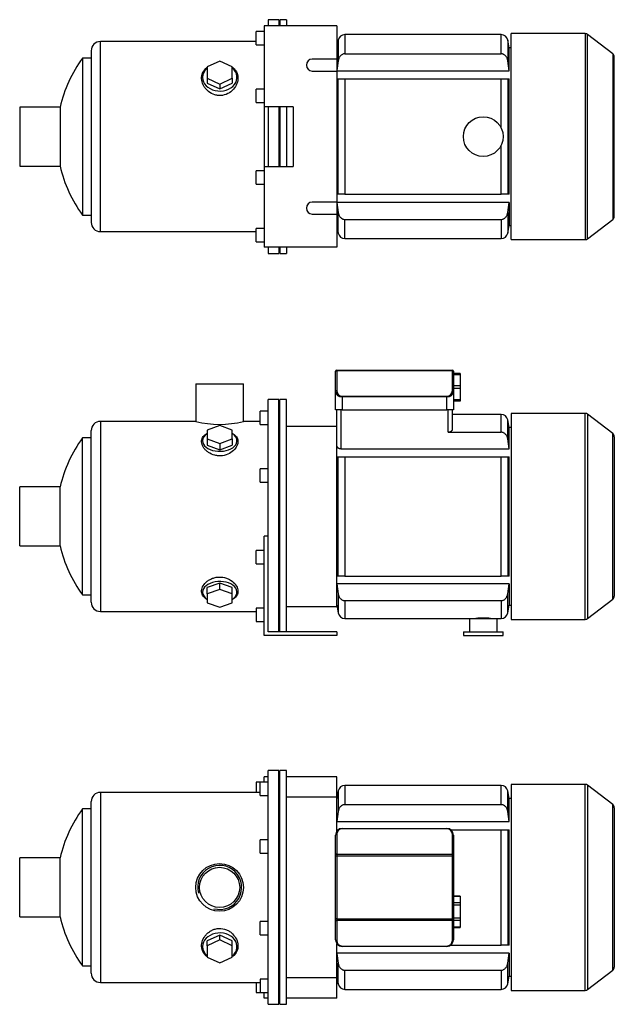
# Model space of a CAD drawing. Header units: millimetres. Extents: x 127 to 1175, y 16 to 792.
# Tile 1 of 2: x 127 to 576, y 49 to 792. Entities that reach past the tile are written whole.
import ezdxf

# ---------------------------------------------------------------- set-up
doc = ezdxf.new("R2010")
doc.units = ezdxf.units.MM
for name, color, linetype in [('BASETTA_MEC_80_T', 7, 'Continuous'), ('CARCASSA_MEC_80-', 7, 'Continuous'), ('COPRIVENTOLA_MEC', 7, 'Continuous'), ('CORPO_MH_3-5_[5]', 7, 'Continuous'), ('FLANGIA_MOTORE_T', 7, 'Continuous'), ('PIEDINO_MEC_80_I', 7, 'Continuous'), ('STAFFA_3-5-9_INT', 7, 'Continuous'), ('螺栓_：_六角头_-_M20.0', 7, 'Continuous')]:
    doc.layers.add(name, color=color, linetype=linetype)

# ---------------------------------------------------------------- blocks, each defined once
blk = doc.blocks.new('SE1')
at = {"layer": 'BASETTA_MEC_80_T', "color": 7, "linetype": 'Continuous'}
for p, q in [((370.69, 181.39), (449.69, 181.39)), ((370.69, 181.39), (370.69, 181.16)), ((449.69, 181.16), (370.69, 181.16)), ((449.69, 181.39), (449.69, 181.16)), ((365.69, 161.41), (365.69, 176.39)), ((366.49, 176.96), (366.49, 161.98)), ((453.89, 161.98), (453.89, 176.96)), ((454.69, 176.39), (454.69, 161.41)), ((365.69, 160.56), (365.69, 161.41)), ((365.69, 113.22), (365.69, 160.56)), ((366.49, 160.56), (365.69, 160.56)), ((366.49, 161.98), (453.89, 161.98)), ((366.49, 161.98), (366.49, 160.56)), ((453.89, 160.56), (366.49, 160.56)), ((366.49, 160.56), (366.49, 113.22)), ((453.89, 160.56), (453.89, 161.98)), ((453.89, 113.22), (453.89, 160.56)), ((454.69, 160.56), (453.89, 160.56)), ((454.69, 161.41), (454.69, 160.56)), ((454.69, 160.56), (454.69, 113.22)), ((365.69, 112.37), (365.69, 113.22)), ((366.49, 113.22), (365.69, 113.22)), ((365.69, 97.39), (365.69, 112.37)), ((366.49, 113.22), (453.89, 113.22)), ((366.49, 113.22), (366.49, 111.81)), ((453.89, 111.81), (366.49, 111.81)), ((366.49, 111.81), (366.49, 96.83)), ((453.89, 111.81), (453.89, 113.22)), ((454.69, 113.22), (453.89, 113.22)), ((453.89, 96.83), (453.89, 111.81)), ((454.69, 113.22), (454.69, 112.37)), ((454.69, 112.37), (454.69, 97.39)), ((370.69, 92.63), (449.69, 92.63)), ((370.69, 92.63), (370.69, 92.39)), ((449.69, 92.39), (370.69, 92.39)), ((449.69, 92.63), (449.69, 92.39))]:
    blk.add_line(p, q, dxfattribs=at)
for centre, radius, start, end in [((370.69, 176.39), 5, 90, 180), ((370.69, 176.96), 4.2, 90, 180), ((449.69, 176.39), 5, 0, 90), ((449.69, 176.96), 4.2, 0, 90), ((370.69, 97.39), 5, 180, 270), ((370.69, 96.83), 4.2, 180, 270), ((449.69, 97.39), 5, 270, 0), ((449.69, 96.83), 4.2, 270, 0)]:
    blk.add_arc(centre, radius, start, end, dxfattribs=at)
for centre, major_axis, start_param, end_param in [((366.49, 176.39), (-0.8, 0), 4.712389, 6.283185), ((453.89, 176.39), (0.8, 0), 0, 1.570796), ((366.49, 161.41), (0.8, 0), 1.570796, 3.141593), ((453.89, 161.41), (0.8, 0), 0, 1.570796), ((366.49, 112.37), (0.8, 0), 3.141593, 4.712389), ((453.89, 112.37), (0.8, 0), 4.712389, 6.283185), ((366.49, 97.39), (0.8, 0), 3.141593, 4.712389), ((453.89, 97.39), (-0.8, 0), 1.570796, 3.141593)]:
    blk.add_ellipse(centre, major_axis=major_axis, ratio=0.707107, start_param=start_param, end_param=end_param, dxfattribs=at)
at = {"layer": 'CARCASSA_MEC_80-', "color": 7, "linetype": 'Continuous'}
for p, q in [((367.72, 209.76), (366.69, 203.89)), ((367.72, 209.76), (367.72, 194.2)), ((372.64, 213.89), (372.64, 199.37)), ((490.73, 213.89), (372.64, 213.89)), ((490.73, 199.37), (490.73, 213.89)), ((495.65, 194.2), (495.65, 209.76)), ((496.69, 203.89), (495.65, 209.76)), ((496.69, 186.53), (496.69, 203.89)), ((498.19, 203.89), (496.69, 203.89)), ((367.72, 194.2), (366.69, 186.53)), ((372.64, 199.37), (490.73, 199.37)), ((496.69, 186.53), (495.65, 194.2)), ((366.69, 186.53), (496.69, 186.53)), ((452.69, 180.39), (490.73, 180.39)), ((490.73, 93.39), (490.73, 180.39)), ((490.73, 180.39), (495.65, 180.39)), ((495.65, 180.39), (496.69, 180.39)), ((495.65, 180.39), (495.65, 93.39)), ((496.69, 93.39), (496.69, 180.39)), ((452.69, 93.39), (490.73, 93.39)), ((495.65, 93.39), (490.73, 93.39)), ((496.69, 93.39), (495.65, 93.39)), ((496.69, 87.25), (366.69, 87.25)), ((495.65, 79.58), (496.69, 87.25)), ((496.69, 87.25), (496.69, 69.89)), ((367.72, 64.02), (367.72, 79.58)), ((372.64, 74.41), (490.73, 74.41)), ((372.64, 59.89), (372.64, 74.41)), ((490.73, 74.41), (490.73, 59.89)), ((495.65, 64.02), (495.65, 79.58)), ((366.69, 69.89), (367.72, 64.02)), ((495.65, 64.02), (496.69, 69.89)), ((496.69, 69.89), (498.19, 69.89)), ((372.64, 59.89), (490.73, 59.89))]:
    blk.add_line(p, q, dxfattribs=at)
for centre, start, end in [((372.64, 208.89), 90, 170), ((490.73, 208.89), 10, 90), ((372.64, 64.89), 190, 270), ((490.73, 64.89), 270, 350)]:
    blk.add_arc(centre, 5, start, end, dxfattribs=at)
for points, knots in [([(372.64, 199.37), (372.32, 199.37), (372, 199.33), (371.37, 199.18), (371.06, 199.07), (370.48, 198.78), (370.21, 198.6), (369.69, 198.2), (369.46, 197.97), (369.04, 197.48), (368.84, 197.22), (368.51, 196.67), (368.36, 196.38), (368.11, 195.78), (368, 195.47), (367.83, 194.85), (367.76, 194.53), (367.72, 194.2)], [0, 0, 0, 0, 0.125, 0.125, 0.25, 0.25, 0.375, 0.375, 0.5, 0.5, 0.625, 0.625, 0.75, 0.75, 0.875, 0.875, 1, 1, 1, 1]), ([(495.65, 194.2), (495.56, 194.85), (495.39, 195.47), (495.02, 196.37), (494.87, 196.66), (494.53, 197.21), (494.34, 197.47), (493.92, 197.96), (493.68, 198.19), (493.17, 198.6), (492.9, 198.77), (492.46, 198.99), (492.31, 199.06), (492.01, 199.17), (491.85, 199.22), (491.38, 199.33), (491.05, 199.37), (490.73, 199.37)], [0, 0, 0, 0, 0.25, 0.25, 0.375, 0.375, 0.5, 0.5, 0.625, 0.625, 0.75, 0.75, 0.8125, 0.8125, 0.875, 0.875, 1, 1, 1, 1]), ([(367.72, 79.58), (367.81, 78.93), (367.98, 78.31), (368.35, 77.42), (368.5, 77.12), (368.84, 76.57), (369.03, 76.31), (369.45, 75.82), (369.69, 75.59), (370.2, 75.19), (370.47, 75.01), (370.91, 74.79), (371.06, 74.72), (371.36, 74.61), (371.52, 74.56), (371.99, 74.45), (372.32, 74.41), (372.64, 74.41)], [0, 0, 0, 0, 0.25, 0.25, 0.375, 0.375, 0.5, 0.5, 0.625, 0.625, 0.75, 0.75, 0.8125, 0.8125, 0.875, 0.875, 1, 1, 1, 1]), ([(490.73, 74.41), (491.05, 74.41), (491.37, 74.45), (492, 74.6), (492.31, 74.71), (492.89, 75), (493.16, 75.18), (493.68, 75.58), (493.91, 75.81), (494.33, 76.3), (494.53, 76.56), (494.86, 77.12), (495.01, 77.4), (495.27, 78), (495.37, 78.31), (495.54, 78.94), (495.61, 79.26), (495.65, 79.58)], [0, 0, 0, 0, 0.125, 0.125, 0.25, 0.25, 0.375, 0.375, 0.5, 0.5, 0.625, 0.625, 0.75, 0.75, 0.875, 0.875, 1, 1, 1, 1])]:
    blk.add_open_spline(points, degree=3, knots=knots, dxfattribs=at)
blk.add_open_spline([(366.69, 87.25), (367.02, 84.69), (367.37, 82.14), (367.72, 79.58)], degree=3, dxfattribs=at)
at = {"layer": 'COPRIVENTOLA_MEC', "color": 7, "linetype": 'Continuous'}
for p, q in [((498.19, 214.64), (498.19, 59.14)), ((554.17, 214.64), (498.19, 214.64)), ((554.17, 59.14), (554.17, 214.64)), ((555.99, 214.02), (555.99, 59.76)), ((575.01, 199.43), (555.99, 214.02)), ((575.01, 74.35), (575.01, 199.43)), ((576.19, 197.05), (576.19, 76.73)), ((555.99, 59.76), (575.01, 74.35)), ((498.19, 59.14), (554.17, 59.14))]:
    blk.add_line(p, q, dxfattribs=at)
for centre, start, end in [((554.17, 211.64), 52.5, 90), ((573.19, 197.05), 0, 52.5), ((573.19, 76.73), 307.5, 0), ((554.17, 62.14), 270, 307.5)]:
    blk.add_arc(centre, 3, start, end, dxfattribs=at)
at = {"layer": 'CORPO_MH_3-5_[5]', "color": 7, "linetype": 'Continuous'}
for p, q in [((314.69, 48.64), (314.69, 225.14)), ((322.69, 225.14), (314.69, 225.14)), ((322.69, 48.64), (322.69, 225.14)), ((308.69, 206.26), (308.69, 216.26)), ((314.69, 216.26), (308.69, 216.26)), ((188.09, 208.64), (188.09, 65.14)), ((308.69, 208.64), (188.09, 208.64)), ((181.09, 72.14), (181.09, 201.64)), ((308.69, 206.26), (314.69, 206.26)), ((174.53, 77.64), (174.53, 196.14)), ((181.09, 196.14), (174.53, 196.14)), ((308.69, 162.7), (308.69, 172.7)), ((314.69, 172.7), (308.69, 172.7)), ((127.09, 114.64), (127.09, 159.14)), ((157.59, 159.14), (127.09, 159.14)), ((157.59, 114.64), (157.59, 159.14)), ((308.69, 162.7), (314.69, 162.7)), ((127.09, 114.64), (157.59, 114.64)), ((308.69, 101.09), (308.69, 111.09)), ((314.69, 111.09), (308.69, 111.09)), ((278.19, 100.9), (268.69, 96.58)), ((278.19, 97.21), (268.69, 92.88)), ((287.69, 96.58), (278.19, 100.9)), ((278.19, 97.21), (278.19, 100.9)), ((287.69, 92.88), (278.19, 97.21)), ((308.69, 101.09), (314.69, 101.09)), ((268.69, 92.88), (268.69, 96.58)), ((268.69, 92.88), (268.69, 84.24)), ((287.69, 92.88), (287.69, 96.58)), ((287.69, 84.24), (287.69, 92.88)), ((268.69, 84.24), (278.19, 79.92)), ((278.19, 79.92), (287.69, 84.24)), ((174.53, 77.64), (181.09, 77.64)), ((308.69, 67.52), (308.69, 57.52)), ((314.69, 67.52), (308.69, 67.52)), ((188.09, 65.14), (308.69, 65.14)), ((308.69, 57.52), (314.69, 57.52)), ((314.69, 48.64), (322.69, 48.64))]:
    blk.add_line(p, q, dxfattribs=at)
for radius in [18, 15.15]:
    blk.add_circle((278.09, 136.89), radius, dxfattribs=at)
for centre, radius, start, end in [((188.09, 201.64), 7, 90, 180), ((255.09, 136.89), 100, 143.66538, 167.14409), ((278.09, 136.89), 16.62, 255, 195), ((255.09, 136.89), 100, 192.85591, 216.33462), ((188.09, 72.14), 7, 180, 270)]:
    blk.add_arc(centre, radius, start, end, dxfattribs=at)
for start_param, end_param in [(2.390244, 6.283185), (0, 0.751348)]:
    blk.add_ellipse((278.19, 92.26), major_axis=(-13, 0), ratio=0.788011, start_param=start_param, end_param=end_param, dxfattribs=at)
blk.add_open_spline([(268.68, 84.5), (268.32, 84.77), (267.98, 85.06), (267.1, 85.89), (266.6, 86.46), (265.32, 88.32), (264.78, 89.69), (264.33, 92.65), (264.43, 94.17), (265.27, 97.24), (266, 98.74), (267.55, 100.83), (268.13, 101.48), (269.43, 102.7), (270.15, 103.26), (271.71, 104.26), (272.54, 104.68), (274.29, 105.35), (275.22, 105.6), (278.05, 106.05), (280.02, 105.91), (282.75, 105.13), (283.64, 104.76), (285.29, 103.89), (286.06, 103.38), (288.19, 101.66), (289.34, 100.29), (291.04, 97.38), (291.59, 95.83), (292.04, 92.78), (291.94, 91.25), (291.11, 88.44), (290.36, 87.12), (288.86, 85.46), (288.31, 84.97), (287.71, 84.52)], degree=3, knots=[0.1389216, 0.1389216, 0.1389216, 0.1389216, 0.15625, 0.15625, 0.1875, 0.1875, 0.25, 0.25, 0.3125, 0.3125, 0.375, 0.375, 0.40625, 0.40625, 0.4375, 0.4375, 0.46875, 0.46875, 0.5, 0.5, 0.5625, 0.5625, 0.59375, 0.59375, 0.625, 0.625, 0.6875, 0.6875, 0.75, 0.75, 0.8125, 0.8125, 0.875, 0.875, 0.9041554, 0.9041554, 0.9041554, 0.9041554], dxfattribs=at)
at = {"layer": 'FLANGIA_MOTORE_T', "color": 7, "linetype": 'Continuous'}
for p, q in [((323.69, 223.64), (322.69, 223.64)), ((323.69, 48.64), (323.69, 225.14)), ((328.69, 225.14), (323.69, 225.14)), ((328.69, 48.64), (328.69, 225.14)), ((366.69, 204.89), (328.69, 204.89)), ((366.69, 179.39), (366.69, 204.89)), ((366.69, 68.89), (366.69, 94.39)), ((328.69, 68.89), (366.69, 68.89)), ((322.69, 50.14), (323.69, 50.14)), ((323.69, 48.64), (328.69, 48.64))]:
    blk.add_line(p, q, dxfattribs=at)
at = {"layer": 'STAFFA_3-5-9_INT', "color": 7, "linetype": 'Continuous'}
for p, q in [((305.69, 216.26), (305.69, 208.64)), ((308.69, 216.26), (305.69, 216.26)), ((314.69, 220.39), (311.69, 220.39)), ((311.69, 216.26), (311.69, 220.39)), ((366.69, 220.39), (328.69, 220.39)), ((366.69, 204.89), (366.69, 220.39)), ((366.69, 53.39), (366.69, 68.89)), ((305.69, 65.14), (305.69, 57.52)), ((305.69, 57.52), (308.69, 57.52)), ((311.69, 53.39), (311.69, 57.52)), ((314.69, 53.39), (311.69, 53.39)), ((366.69, 53.39), (328.69, 53.39))]:
    blk.add_line(p, q, dxfattribs=at)
at = {"layer": '螺栓_：_六角头_-_M20.0', "color": 7, "linetype": 'Continuous'}
for p, q in [((459.69, 130.35), (454.69, 130.35)), ((459.69, 130.08), (454.69, 130.08)), ((459.69, 130.35), (459.69, 130.08)), ((459.69, 130.08), (459.69, 125.17)), ((459.69, 125.17), (454.69, 125.17)), ((459.69, 123.44), (454.69, 123.44)), ((459.69, 125.17), (459.69, 123.44)), ((459.69, 123.44), (459.69, 113.62)), ((459.69, 113.62), (454.69, 113.62)), ((459.69, 111.89), (454.69, 111.89)), ((459.69, 113.62), (459.69, 111.89)), ((459.69, 111.89), (459.69, 106.98)), ((459.69, 106.98), (454.69, 106.98)), ((454.69, 106.72), (459.69, 106.72)), ((459.69, 106.98), (459.69, 106.72))]:
    blk.add_line(p, q, dxfattribs=at)
blk = doc.blocks.new('SE2')
at = {"layer": 'BASETTA_MEC_80_T', "color": 7, "linetype": 'Continuous'}
for p, q in [((365.69, 526.28), (365.69, 526.63)), ((365.69, 511.3), (365.69, 526.28)), ((366.49, 527.43), (453.89, 527.43)), ((366.49, 527.43), (366.49, 526.84)), ((453.89, 526.84), (366.49, 526.84)), ((366.49, 526.84), (366.49, 511.86)), ((453.89, 526.84), (453.89, 527.43)), ((453.89, 511.86), (453.89, 526.84)), ((454.69, 526.63), (454.69, 526.28)), ((454.69, 526.28), (454.69, 511.3)), ((365.69, 497.43), (365.69, 511.3)), ((370.69, 507.66), (449.69, 507.66)), ((370.69, 507.66), (370.69, 507.1)), ((370.69, 507.1), (370.69, 497.43)), ((449.69, 507.1), (370.69, 507.1)), ((449.69, 507.66), (449.69, 507.1)), ((449.69, 497.43), (449.69, 507.1)), ((454.69, 511.3), (454.69, 497.43)), ((370.69, 497.43), (365.69, 497.43)), ((370.69, 497.43), (449.69, 497.43)), ((454.69, 497.43), (449.69, 497.43))]:
    blk.add_line(p, q, dxfattribs=at)
for centre, radius, start, end in [((366.49, 526.63), 0.8, 90, 180), ((453.89, 526.63), 0.8, 0, 90), ((370.69, 511.86), 4.2, 180, 270), ((449.69, 511.86), 4.2, 270, 0)]:
    blk.add_arc(centre, radius, start, end, dxfattribs=at)
for centre, major_axis, ratio, start_param, end_param in [((366.49, 526.28), (0.8, 0), 0.707107, 1.570796, 3.141593), ((453.89, 526.28), (0.8, 0), 0.707107, 0, 1.570796), ((366.49, 511.3), (0.8, 0), 0.707107, 1.570796, 3.141593), ((370.69, 511.3), (5, 0), 0.84, 3.141593, 4.712389), ((449.69, 511.3), (5, 0), 0.84, 4.712389, 6.283185), ((453.89, 511.3), (-0.8, 0), 0.707107, 3.141593, 4.712389)]:
    blk.add_ellipse(centre, major_axis=major_axis, ratio=ratio, start_param=start_param, end_param=end_param, dxfattribs=at)
at = {"layer": 'CARCASSA_MEC_80-', "color": 7, "linetype": 'Continuous'}
for p, q in [((366.69, 471.55), (366.69, 497.43)), ((369.69, 497.43), (369.69, 467.89)), ((450.69, 480.46), (450.69, 497.43)), ((453.69, 497.43), (453.69, 482.42)), ((490.73, 493.93), (453.69, 493.93)), ((490.73, 480.46), (490.73, 493.93)), ((495.65, 475.39), (495.65, 489.8)), ((496.69, 483.93), (495.65, 489.8)), ((496.69, 467.89), (496.69, 483.93)), ((498.19, 483.93), (496.69, 483.93)), ((450.69, 480.46), (490.73, 480.46)), ((496.69, 467.89), (495.65, 475.39)), ((366.69, 461.93), (367.72, 461.93)), ((367.72, 371.93), (367.72, 461.93)), ((367.72, 461.93), (372.64, 461.93)), ((369.69, 467.89), (496.69, 467.89)), ((372.64, 461.93), (490.73, 461.93)), ((372.64, 461.93), (372.64, 371.93)), ((490.73, 371.93), (490.73, 461.93)), ((490.73, 461.93), (495.65, 461.93)), ((495.65, 461.93), (496.69, 461.93)), ((495.65, 461.93), (495.65, 371.93)), ((496.69, 371.93), (496.69, 461.93)), ((367.72, 371.93), (366.69, 371.93)), ((372.64, 371.93), (367.72, 371.93)), ((372.64, 371.93), (490.73, 371.93)), ((495.65, 371.93), (490.73, 371.93)), ((496.69, 371.93), (495.65, 371.93)), ((496.69, 365.97), (366.69, 365.97)), ((366.69, 365.97), (367.72, 358.47)), ((495.65, 358.47), (496.69, 365.97)), ((496.69, 365.97), (496.69, 349.93)), ((367.72, 358.47), (367.72, 344.06)), ((495.65, 344.06), (495.65, 358.47)), ((366.69, 349.93), (367.72, 344.06)), ((372.64, 353.39), (490.73, 353.39)), ((372.64, 353.39), (372.64, 339.93)), ((490.73, 353.39), (490.73, 339.93)), ((495.65, 344.06), (496.69, 349.93)), ((496.69, 349.93), (498.19, 349.93)), ((372.64, 339.93), (466.69, 339.93)), ((487.69, 339.93), (490.73, 339.93))]:
    blk.add_line(p, q, dxfattribs=at)
for centre, radius, start, end in [((490.73, 488.93), 5, 10, 90), ((372.64, 344.93), 5, 190, 270), ((490.73, 344.93), 5, 270, 350), ((477.19, 263.11), 77.01, 85.9047, 94.0953)]:
    blk.add_arc(centre, radius, start, end, dxfattribs=at)
for points, knots in [([(453.69, 482.42), (453.69, 482.19), (453.62, 481.96), (453.42, 481.63), (453.34, 481.52), (453.14, 481.31), (453.03, 481.21), (452.77, 481.02), (452.62, 480.94), (452.29, 480.78), (452.12, 480.71), (451.74, 480.59), (451.54, 480.54), (451.12, 480.48), (450.9, 480.46), (450.69, 480.46)], [0, 0, 0, 0, 0.25, 0.25, 0.375, 0.375, 0.5, 0.5, 0.625, 0.625, 0.75, 0.75, 0.875, 0.875, 1, 1, 1, 1]), ([(495.65, 475.39), (495.56, 476.03), (495.39, 476.64), (495.01, 477.52), (494.86, 477.81), (494.52, 478.36), (494.33, 478.61), (493.9, 479.09), (493.66, 479.32), (493.16, 479.71), (492.89, 479.88), (492.45, 480.1), (492.3, 480.16), (492, 480.27), (491.84, 480.31), (491.37, 480.42), (491.05, 480.46), (490.73, 480.46)], [0, 0, 0, 0, 0.25, 0.25, 0.375, 0.375, 0.5, 0.5, 0.625, 0.625, 0.75, 0.75, 0.8125, 0.8125, 0.875, 0.875, 1, 1, 1, 1]), ([(369.69, 467.89), (369.46, 467.89), (369.24, 467.91), (368.8, 467.99), (368.6, 468.05), (368.21, 468.21), (368.04, 468.3), (367.72, 468.5), (367.57, 468.61), (367.32, 468.84), (367.21, 468.97), (367.02, 469.22), (366.94, 469.35), (366.81, 469.62), (366.76, 469.76), (366.7, 470.03), (366.69, 470.17), (366.69, 470.3)], [0, 0, 0, 0, 0.125, 0.125, 0.25, 0.25, 0.375, 0.375, 0.5, 0.5, 0.625, 0.625, 0.75, 0.75, 0.875, 0.875, 1, 1, 1, 1]), ([(367.72, 358.47), (367.81, 357.83), (367.98, 357.21), (368.36, 356.33), (368.51, 356.05), (368.85, 355.5), (369.04, 355.24), (369.47, 354.76), (369.71, 354.54), (370.21, 354.15), (370.49, 353.97), (370.92, 353.76), (371.07, 353.7), (371.37, 353.59), (371.53, 353.54), (372, 353.43), (372.32, 353.39), (372.64, 353.39)], [0, 0, 0, 0, 0.25, 0.25, 0.375, 0.375, 0.5, 0.5, 0.625, 0.625, 0.75, 0.75, 0.8125, 0.8125, 0.875, 0.875, 1, 1, 1, 1]), ([(490.73, 353.39), (491.05, 353.39), (491.37, 353.43), (491.99, 353.58), (492.3, 353.69), (492.87, 353.97), (493.15, 354.14), (493.66, 354.53), (493.89, 354.75), (494.32, 355.23), (494.51, 355.49), (494.86, 356.04), (495, 356.32), (495.26, 356.91), (495.37, 357.21), (495.54, 357.83), (495.61, 358.15), (495.65, 358.47)], [0, 0, 0, 0, 0.125, 0.125, 0.25, 0.25, 0.375, 0.375, 0.5, 0.5, 0.625, 0.625, 0.75, 0.75, 0.875, 0.875, 1, 1, 1, 1])]:
    blk.add_open_spline(points, degree=3, knots=knots, dxfattribs=at)
at = {"layer": 'COPRIVENTOLA_MEC', "color": 7, "linetype": 'Continuous'}
for p, q in [((498.19, 494.68), (498.19, 339.18)), ((554.17, 494.68), (498.19, 494.68)), ((554.17, 339.18), (554.17, 494.68)), ((555.99, 494.06), (555.99, 339.8)), ((575.01, 479.47), (555.99, 494.06)), ((575.01, 354.39), (575.01, 479.47)), ((576.19, 477.09), (576.19, 356.77)), ((555.99, 339.8), (575.01, 354.39)), ((498.19, 339.18), (554.17, 339.18))]:
    blk.add_line(p, q, dxfattribs=at)
for centre, start, end in [((554.17, 491.68), 52.5, 90), ((573.19, 477.09), 0, 52.5), ((573.19, 356.77), 307.5, 0), ((554.17, 342.18), 270, 307.5)]:
    blk.add_arc(centre, 3, start, end, dxfattribs=at)
at = {"layer": 'CORPO_MH_3-5_[5]', "color": 7, "linetype": 'Continuous'}
for p, q in [((260.09, 516.93), (296.09, 516.93)), ((260.09, 516.93), (260.09, 488.67)), ((296.09, 488.68), (296.09, 516.93)), ((314.69, 388.37), (314.69, 505.18)), ((322.69, 505.18), (314.69, 505.18)), ((322.69, 329.93), (322.69, 505.18)), ((308.69, 486.3), (308.69, 496.3)), ((314.69, 496.3), (308.69, 496.3)), ((188.09, 488.68), (188.09, 345.18)), ((260.12, 488.68), (188.09, 488.68)), ((278.19, 485.54), (268.69, 482.16)), ((287.69, 482.16), (278.19, 485.54)), ((308.69, 488.68), (296.09, 488.68)), ((308.69, 486.3), (314.69, 486.3)), ((174.53, 357.68), (174.53, 476.18)), ((181.09, 476.18), (174.53, 476.18)), ((181.09, 352.18), (181.09, 481.68)), ((268.69, 482.16), (268.69, 475.41)), ((287.69, 475.41), (287.69, 482.16)), ((268.69, 475.41), (268.69, 470.68)), ((268.69, 475.41), (278.19, 472.03)), ((268.69, 470.68), (278.19, 467.31)), ((278.19, 472.03), (287.69, 475.41)), ((278.19, 472.03), (278.19, 467.31)), ((278.19, 467.31), (287.69, 470.68)), ((287.69, 475.41), (287.69, 470.68)), ((308.69, 442.73), (308.69, 452.73)), ((314.69, 452.73), (308.69, 452.73)), ((127.09, 394.68), (127.09, 439.18)), ((157.59, 439.18), (127.09, 439.18)), ((157.59, 394.68), (157.59, 439.18)), ((308.69, 442.73), (314.69, 442.73)), ((127.09, 394.68), (157.59, 394.68)), ((278.19, 366.55), (268.69, 363.17)), ((287.69, 363.17), (278.19, 366.55)), ((278.19, 361.82), (278.19, 366.55)), ((174.53, 357.68), (181.09, 357.68)), ((268.69, 358.45), (268.69, 363.17)), ((278.19, 361.82), (268.69, 358.45)), ((268.69, 358.45), (268.69, 351.69)), ((287.69, 358.45), (278.19, 361.82)), ((287.69, 358.45), (287.69, 363.17)), ((287.69, 351.69), (287.69, 358.45)), ((268.69, 351.69), (278.19, 348.32)), ((278.19, 348.32), (287.69, 351.69)), ((188.09, 345.18), (305.69, 345.18))]:
    blk.add_line(p, q, dxfattribs=at)
for centre, radius, start, end in [((188.09, 481.68), 7, 90, 180), ((278.09, 558.15), 71.77, 255.4749, 284.5251), ((255.09, 416.93), 100, 143.66538, 167.14409), ((255.09, 416.93), 100, 192.85591, 216.33462), ((188.09, 352.18), 7, 180, 270)]:
    blk.add_arc(centre, radius, start, end, dxfattribs=at)
for centre, start_param, end_param in [((278.19, 474.06), 0, 3.892941), ((278.19, 474.06), 5.531837, 6.283185), ((278.19, 359.8), 2.390244, 6.283185), ((278.19, 359.8), 0, 0.751348)]:
    blk.add_ellipse(centre, major_axis=(-13, 0), ratio=0.615661, start_param=start_param, end_param=end_param, dxfattribs=at)
for points, knots in [([(280.17, 462.78), (279.21, 462.65), (278.26, 462.62), (276.37, 462.73), (275.41, 462.87), (272.68, 463.55), (271, 464.33), (268.88, 465.76), (268.23, 466.29), (267.1, 467.4), (266.6, 467.97), (265.32, 469.77), (264.78, 471), (264.33, 473.45), (264.43, 474.6), (265.27, 476.76), (266, 477.72), (267.52, 478.94), (268.06, 479.29), (268.66, 479.61)], [0, 0, 0, 0, 0.03125, 0.03125, 0.0625, 0.0625, 0.125, 0.125, 0.15625, 0.15625, 0.1875, 0.1875, 0.25, 0.25, 0.3125, 0.3125, 0.375, 0.375, 0.4043708, 0.4043708, 0.4043708, 0.4043708]), ([(287.71, 479.61), (288.71, 479.08), (289.54, 478.46), (291.04, 476.85), (291.59, 475.8), (292.04, 473.55), (291.94, 472.32), (291.11, 469.88), (290.36, 468.64), (288.31, 466.36), (286.98, 465.3), (283.88, 463.64), (282.07, 463.03), (280.17, 462.78)], [0.6394434, 0.6394434, 0.6394434, 0.6394434, 0.6875, 0.6875, 0.75, 0.75, 0.8125, 0.8125, 0.875, 0.875, 0.9375, 0.9375, 1, 1, 1, 1]), ([(268.68, 354.23), (268.32, 354.43), (267.98, 354.63), (267.1, 355.23), (266.6, 355.65), (265.32, 357.02), (264.78, 358.05), (264.33, 360.33), (264.43, 361.52), (265.27, 363.98), (266, 365.2), (267.55, 366.93), (268.13, 367.47), (269.43, 368.49), (270.15, 368.97), (271.71, 369.8), (272.54, 370.16), (274.29, 370.73), (275.22, 370.95), (278.05, 371.33), (280.02, 371.21), (282.75, 370.54), (283.64, 370.23), (285.29, 369.49), (286.06, 369.06), (288.19, 367.62), (289.34, 366.48), (291.04, 364.1), (291.59, 362.84), (292.04, 360.43), (291.94, 359.24), (291.11, 357.11), (290.36, 356.13), (288.86, 354.92), (288.31, 354.57), (287.71, 354.25)], [0.1389216, 0.1389216, 0.1389216, 0.1389216, 0.15625, 0.15625, 0.1875, 0.1875, 0.25, 0.25, 0.3125, 0.3125, 0.375, 0.375, 0.40625, 0.40625, 0.4375, 0.4375, 0.46875, 0.46875, 0.5, 0.5, 0.5625, 0.5625, 0.59375, 0.59375, 0.625, 0.625, 0.6875, 0.6875, 0.75, 0.75, 0.8125, 0.8125, 0.875, 0.875, 0.9041554, 0.9041554, 0.9041554, 0.9041554])]:
    blk.add_open_spline(points, degree=3, knots=knots, dxfattribs=at)
at = {"layer": 'FLANGIA_MOTORE_T', "color": 7, "linetype": 'Continuous'}
for p, q in [((323.69, 503.68), (322.69, 503.68)), ((323.69, 329.93), (323.69, 505.18)), ((328.69, 505.18), (323.69, 505.18)), ((328.69, 329.93), (328.69, 505.18)), ((366.69, 484.93), (328.69, 484.93)), ((366.69, 348.93), (366.69, 471.55)), ((328.69, 348.93), (366.69, 348.93)), ((322.69, 330.18), (323.69, 330.18))]:
    blk.add_line(p, q, dxfattribs=at)
at = {"layer": 'PIEDINO_MEC_80_I', "color": 7, "linetype": 'Continuous'}
for p, q in [((466.69, 339.93), (487.69, 339.93)), ((466.69, 339.93), (466.69, 329.93)), ((487.69, 329.93), (487.69, 339.93)), ((462.19, 329.93), (492.19, 329.93)), ((462.19, 329.93), (462.19, 326.93)), ((492.19, 326.93), (492.19, 329.93)), ((462.19, 326.93), (492.19, 326.93))]:
    blk.add_line(p, q, dxfattribs=at)
at = {"layer": 'STAFFA_3-5-9_INT', "color": 7, "linetype": 'Continuous'}
for p, q in [((311.69, 326.93), (311.69, 401.93)), ((314.69, 401.93), (311.69, 401.93)), ((305.69, 381.12), (305.69, 391.12)), ((311.69, 391.12), (305.69, 391.12)), ((314.69, 329.93), (314.69, 388.37)), ((305.69, 381.12), (311.69, 381.12)), ((305.69, 347.56), (305.69, 337.56)), ((311.69, 347.56), (305.69, 347.56)), ((305.69, 337.56), (311.69, 337.56)), ((366.69, 329.93), (314.69, 329.93)), ((366.69, 329.93), (366.69, 326.93)), ((366.69, 326.93), (311.69, 326.93))]:
    blk.add_line(p, q, dxfattribs=at)
at = {"layer": '螺栓_：_六角头_-_M20.0', "color": 7, "linetype": 'Continuous'}
for p, q in [((459.69, 524.93), (454.69, 524.93)), ((459.69, 523.93), (454.69, 523.93)), ((459.69, 524.93), (459.69, 523.93)), ((459.69, 523.93), (459.69, 515.43)), ((459.69, 515.43), (454.69, 515.43)), ((459.69, 513.43), (454.69, 513.43)), ((459.69, 515.43), (459.69, 513.43)), ((459.69, 513.43), (459.69, 504.93)), ((459.69, 504.93), (454.69, 504.93)), ((459.69, 503.93), (454.69, 503.93)), ((459.69, 504.93), (459.69, 503.93))]:
    blk.add_line(p, q, dxfattribs=at)
blk = doc.blocks.new('SE3')
at = {"layer": 'CARCASSA_MEC_80-', "color": 7, "linetype": 'Continuous'}
for p, q in [((372.64, 780.64), (372.64, 766.12)), ((490.73, 780.64), (372.64, 780.64)), ((490.73, 766.12), (490.73, 780.64)), ((367.72, 776.51), (366.69, 770.64)), ((367.72, 776.51), (367.72, 760.96)), ((495.65, 776.51), (495.65, 760.96)), ((496.69, 770.64), (495.65, 776.51)), ((372.64, 766.12), (490.73, 766.12)), ((496.69, 753.28), (496.69, 770.64)), ((498.19, 770.64), (496.69, 770.64)), ((496.69, 753.28), (495.65, 760.96)), ((366.69, 753.28), (496.69, 753.28)), ((366.69, 747.14), (367.72, 747.14)), ((367.72, 660.14), (367.72, 747.14)), ((367.72, 747.14), (372.64, 747.14)), ((372.64, 747.14), (490.73, 747.14)), ((372.64, 747.14), (372.64, 660.14)), ((490.73, 710.09), (490.73, 747.14)), ((490.73, 747.14), (495.65, 747.14)), ((495.65, 747.14), (496.69, 747.14)), ((495.65, 747.14), (495.65, 660.14)), ((496.69, 660.14), (496.69, 747.14)), ((490.73, 660.14), (490.73, 697.19)), ((367.72, 660.14), (366.69, 660.14)), ((372.64, 660.14), (367.72, 660.14)), ((372.64, 660.14), (490.73, 660.14)), ((495.65, 660.14), (490.73, 660.14)), ((496.69, 660.14), (495.65, 660.14)), ((496.69, 654), (366.69, 654)), ((366.69, 654), (367.72, 646.33)), ((495.65, 646.33), (496.69, 654)), ((496.69, 654), (496.69, 636.64)), ((367.72, 630.77), (367.72, 646.33)), ((372.64, 641.16), (490.73, 641.16)), ((372.64, 626.64), (372.64, 641.16)), ((490.73, 641.16), (490.73, 626.64)), ((495.65, 646.33), (495.65, 630.77)), ((366.69, 636.64), (367.72, 630.77)), ((495.65, 630.77), (496.69, 636.64)), ((496.69, 636.64), (498.19, 636.64)), ((372.64, 626.64), (490.73, 626.64))]:
    blk.add_line(p, q, dxfattribs=at)
for centre, start, end in [((372.64, 775.64), 90, 170), ((490.73, 775.64), 10, 90), ((372.64, 631.64), 190, 270), ((490.73, 631.64), 270, 350)]:
    blk.add_arc(centre, 5, start, end, dxfattribs=at)
for points, knots in [([(372.64, 766.12), (372.32, 766.12), (372, 766.08), (371.37, 765.93), (371.06, 765.82), (370.48, 765.53), (370.21, 765.35), (369.69, 764.95), (369.46, 764.72), (369.04, 764.23), (368.84, 763.97), (368.51, 763.42), (368.36, 763.13), (368.11, 762.53), (368, 762.22), (367.83, 761.6), (367.76, 761.28), (367.72, 760.96)], [0, 0, 0, 0, 0.125, 0.125, 0.25, 0.25, 0.375, 0.375, 0.5, 0.5, 0.625, 0.625, 0.75, 0.75, 0.875, 0.875, 1, 1, 1, 1]), ([(495.65, 760.96), (495.56, 761.6), (495.39, 762.22), (495.02, 763.12), (494.87, 763.41), (494.53, 763.96), (494.34, 764.22), (493.92, 764.71), (493.68, 764.94), (493.17, 765.35), (492.9, 765.52), (492.46, 765.74), (492.31, 765.81), (492.01, 765.92), (491.85, 765.97), (491.38, 766.08), (491.05, 766.12), (490.73, 766.12)], [0, 0, 0, 0, 0.25, 0.25, 0.375, 0.375, 0.5, 0.5, 0.625, 0.625, 0.75, 0.75, 0.8125, 0.8125, 0.875, 0.875, 1, 1, 1, 1]), ([(367.72, 646.33), (367.81, 645.68), (367.98, 645.06), (368.35, 644.17), (368.5, 643.88), (368.84, 643.32), (369.03, 643.06), (369.45, 642.57), (369.69, 642.34), (370.2, 641.94), (370.47, 641.76), (370.91, 641.54), (371.06, 641.48), (371.36, 641.36), (371.52, 641.32), (371.99, 641.2), (372.32, 641.16), (372.64, 641.16)], [0, 0, 0, 0, 0.25, 0.25, 0.375, 0.375, 0.5, 0.5, 0.625, 0.625, 0.75, 0.75, 0.8125, 0.8125, 0.875, 0.875, 1, 1, 1, 1]), ([(490.73, 641.16), (491.05, 641.16), (491.37, 641.2), (492, 641.35), (492.31, 641.47), (492.89, 641.75), (493.16, 641.93), (493.68, 642.34), (493.91, 642.56), (494.33, 643.05), (494.53, 643.31), (494.86, 643.87), (495.01, 644.16), (495.27, 644.75), (495.37, 645.06), (495.54, 645.69), (495.61, 646.01), (495.65, 646.33)], [0, 0, 0, 0, 0.125, 0.125, 0.25, 0.25, 0.375, 0.375, 0.5, 0.5, 0.625, 0.625, 0.75, 0.75, 0.875, 0.875, 1, 1, 1, 1])]:
    blk.add_open_spline(points, degree=3, knots=knots, dxfattribs=at)
blk.add_open_spline([(367.72, 760.96), (367.37, 758.4), (367.02, 755.84), (366.69, 753.28)], degree=3, dxfattribs=at)
at = {"layer": 'COPRIVENTOLA_MEC', "color": 7, "linetype": 'Continuous'}
for p, q in [((498.19, 625.89), (498.19, 781.39)), ((554.17, 781.39), (498.19, 781.39)), ((554.17, 781.39), (554.17, 625.89)), ((555.99, 626.51), (555.99, 780.77)), ((575.01, 766.18), (555.99, 780.77)), ((575.01, 766.18), (575.01, 641.11)), ((576.19, 643.49), (576.19, 763.8)), ((555.99, 626.51), (575.01, 641.11)), ((498.19, 625.89), (554.17, 625.89))]:
    blk.add_line(p, q, dxfattribs=at)
for centre, start, end in [((554.17, 778.39), 52.5, 90), ((573.19, 763.8), 0, 52.5), ((573.19, 643.49), 307.5, 0), ((554.17, 628.89), 270, 307.5)]:
    blk.add_arc(centre, 3, start, end, dxfattribs=at)
at = {"layer": 'CORPO_MH_3-5_[5]', "color": 7, "linetype": 'Continuous'}
for p, q in [((314.69, 791.89), (314.69, 787.14)), ((322.69, 791.89), (314.69, 791.89)), ((322.69, 791.89), (322.69, 787.14)), ((188.09, 631.89), (188.09, 775.39)), ((305.69, 775.39), (188.09, 775.39)), ((181.09, 768.39), (181.09, 638.89)), ((174.53, 762.89), (174.53, 644.39)), ((181.09, 762.89), (174.53, 762.89)), ((278.19, 760.62), (268.69, 756.29)), ((287.69, 756.29), (278.19, 760.62)), ((268.69, 756.29), (268.69, 747.65)), ((287.69, 747.65), (287.69, 756.29)), ((268.69, 747.65), (268.69, 743.96)), ((268.69, 747.65), (278.19, 743.33)), ((268.69, 743.96), (278.19, 739.63)), ((278.19, 743.33), (287.69, 747.65)), ((278.19, 739.63), (287.69, 743.96)), ((278.19, 743.33), (278.19, 739.63)), ((287.69, 747.65), (287.69, 743.96)), ((127.09, 725.89), (127.09, 681.39)), ((157.59, 725.89), (127.09, 725.89)), ((157.59, 725.89), (157.59, 681.39)), ((314.69, 726.14), (314.69, 681.14)), ((322.69, 726.14), (322.69, 681.14)), ((127.09, 681.39), (157.59, 681.39)), ((174.53, 644.39), (181.09, 644.39)), ((188.09, 631.89), (305.69, 631.89)), ((314.69, 620.14), (314.69, 615.39)), ((322.69, 620.14), (322.69, 615.39)), ((314.69, 615.39), (322.69, 615.39))]:
    blk.add_line(p, q, dxfattribs=at)
for centre, radius, start, end in [((188.09, 768.39), 7, 90, 180), ((255.09, 703.64), 100, 143.66538, 167.14409), ((255.09, 703.64), 100, 192.85591, 216.33462), ((188.09, 638.89), 7, 180, 270)]:
    blk.add_arc(centre, radius, start, end, dxfattribs=at)
for start_param, end_param in [(0, 3.892941), (5.531837, 6.283185)]:
    blk.add_ellipse((278.19, 748.28), major_axis=(-13, 0), ratio=0.788011, start_param=start_param, end_param=end_param, dxfattribs=at)
for points, knots in [([(280.17, 734.78), (279.21, 734.63), (278.26, 734.59), (276.37, 734.72), (275.41, 734.89), (272.68, 735.69), (271, 736.6), (268.88, 738.31), (268.23, 738.94), (267.1, 740.27), (266.6, 740.97), (265.32, 743.16), (264.78, 744.69), (264.33, 747.78), (264.43, 749.27), (265.27, 752.1), (266, 753.39), (267.52, 755.07), (268.06, 755.57), (268.66, 756.02)], [0, 0, 0, 0, 0.03125, 0.03125, 0.0625, 0.0625, 0.125, 0.125, 0.15625, 0.15625, 0.1875, 0.1875, 0.25, 0.25, 0.3125, 0.3125, 0.375, 0.375, 0.4043708, 0.4043708, 0.4043708, 0.4043708]), ([(287.71, 756.01), (288.71, 755.27), (289.54, 754.41), (291.04, 752.22), (291.59, 750.83), (292.04, 747.91), (291.94, 746.35), (291.11, 743.3), (290.36, 741.78), (288.31, 739.02), (286.98, 737.75), (283.88, 735.79), (282.07, 735.07), (280.17, 734.78)], [0.6394434, 0.6394434, 0.6394434, 0.6394434, 0.6875, 0.6875, 0.75, 0.75, 0.8125, 0.8125, 0.875, 0.875, 0.9375, 0.9375, 1, 1, 1, 1])]:
    blk.add_open_spline(points, degree=3, knots=knots, dxfattribs=at)
at = {"layer": 'FLANGIA_MOTORE_T', "color": 7, "linetype": 'Continuous'}
for p, q in [((323.69, 790.39), (322.69, 790.39)), ((323.69, 791.89), (323.69, 787.14)), ((328.69, 791.89), (323.69, 791.89)), ((328.69, 791.89), (328.69, 787.14)), ((366.69, 762.14), (366.69, 753.14)), ((323.69, 726.14), (323.69, 681.14)), ((328.69, 726.14), (328.69, 681.14)), ((366.69, 654.14), (366.69, 645.14)), ((323.69, 620.14), (323.69, 615.39)), ((328.69, 620.14), (328.69, 615.39)), ((322.69, 616.89), (323.69, 616.89)), ((323.69, 615.39), (328.69, 615.39))]:
    blk.add_line(p, q, dxfattribs=at)
at = {"layer": 'PIEDINO_MEC_80_I', "color": 7, "linetype": 'Continuous'}
blk.add_circle((477.19, 703.64), 15, dxfattribs=at)
at = {"layer": 'STAFFA_3-5-9_INT', "color": 7, "linetype": 'Continuous'}
for p, q in [((305.69, 773.01), (305.69, 783.01)), ((311.69, 783.01), (305.69, 783.01)), ((366.69, 787.14), (311.69, 787.14)), ((311.69, 787.14), (311.69, 726.14)), ((366.69, 787.14), (366.69, 762.14)), ((305.69, 773.01), (311.69, 773.01)), ((366.69, 762.14), (348.09, 762.14)), ((348.09, 753.14), (366.69, 753.14)), ((366.69, 753.14), (366.69, 654.14)), ((305.69, 729.45), (305.69, 739.45)), ((311.69, 739.45), (305.69, 739.45)), ((305.69, 729.45), (311.69, 729.45)), ((311.69, 726.14), (311.69, 681.14)), ((333.69, 726.14), (311.69, 726.14)), ((333.69, 726.14), (333.69, 681.14)), ((305.69, 667.84), (305.69, 677.84)), ((311.69, 677.84), (305.69, 677.84)), ((311.69, 681.14), (311.69, 620.14)), ((311.69, 681.14), (333.69, 681.14)), ((305.69, 667.84), (311.69, 667.84)), ((366.69, 654.14), (348.09, 654.14)), ((348.09, 645.14), (366.69, 645.14)), ((366.69, 645.14), (366.69, 620.14)), ((305.69, 624.27), (305.69, 634.27)), ((311.69, 634.27), (305.69, 634.27)), ((305.69, 624.27), (311.69, 624.27)), ((366.69, 620.14), (311.69, 620.14))]:
    blk.add_line(p, q, dxfattribs=at)
for centre in [(348.09, 757.64), (348.09, 649.64)]:
    blk.add_arc(centre, 4.5, 90, 270, dxfattribs=at)

msp = doc.modelspace()

# ---------------------------------------------------------------- block references
for name in ['SE3', 'SE2', 'SE1']:
    msp.add_blockref(name, (0, 0))

doc.saveas('drawing.dxf')
